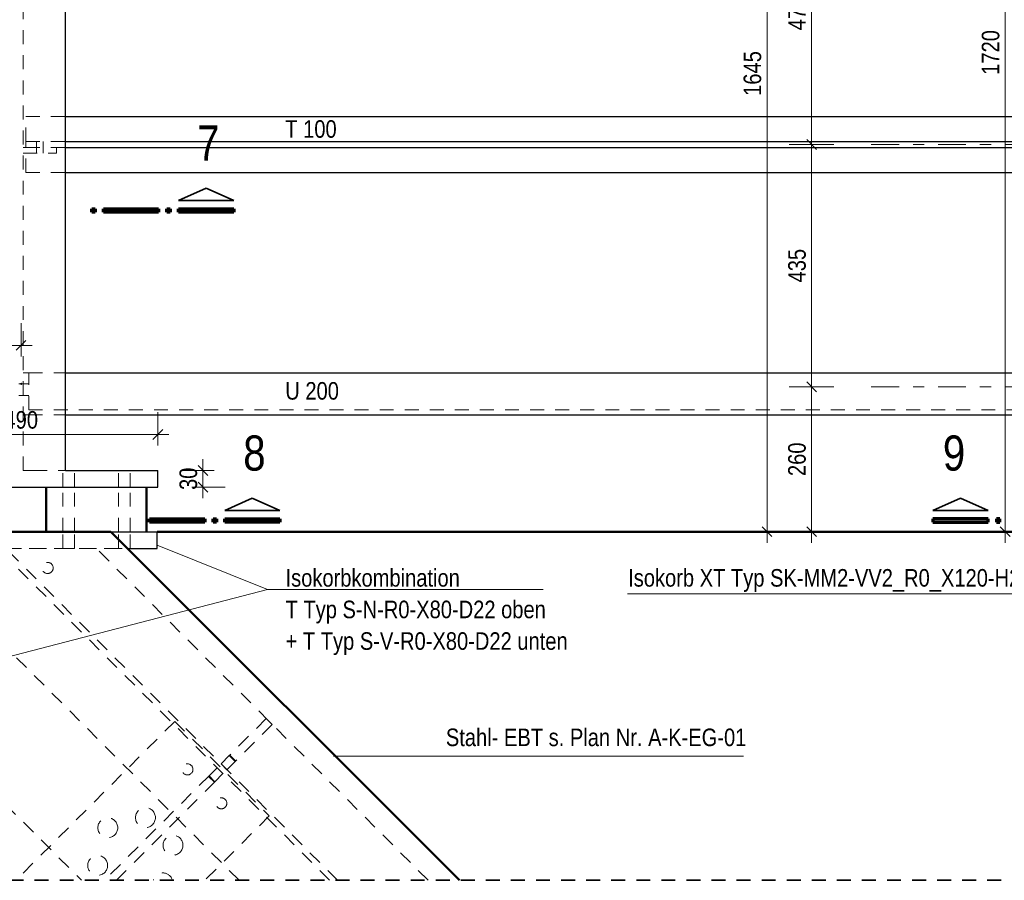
# Model space of a CAD drawing. Header units: millimetres. Extents: x 0 to 96, y -6 to 70.6.
# Tile 59 of 138: x 25.3 to 34.2, y 17.8 to 25.6. Entities that reach past the tile are written whole.
import ezdxf

# ---------------------------------------------------------------- set-up
doc = ezdxf.new("R2010")
doc.units = ezdxf.units.MM
doc.linetypes.add('DASHDOT', pattern=[1, 0.5, -0.25, 0, -0.25])
doc.linetypes.add('HIDDEN', pattern=[0.375, 0.25, -0.125])
doc.layers.add('Achsen', color=7, linetype='Continuous', lineweight=20)
doc.styles.add('Arial Narrow', font='ARIALN.TTF')
doc.dimstyles.new('Arch_Strakon_dimstyle', dxfattribs={"dimtxt": 15.75, "dimasz": 1, "dimexe": 1.25, "dimexo": 0.0625, "dimgap": 1, "dimtad": 0, "dimdec": 3, "dimzin": 12, "dimdsep": 46, "dimtxsty": 'Arial Narrow', "dimblk": 'Arrowhead_Tick', "dimsah": 1, "dimcen": 0, "dimse1": 1, "dimse2": 1, "dimclrd": 6, "dimclrt": 2, "dimazin": 0, "dimtfac": 1, "dimtdec": 4, "dimtmove": 0, "dimatfit": 3, "dimldrblk": 'NONE', "dimfxl": 1, "dimtvp": 1, "dimtolj": 1, "dimtzin": 0, "dimlwd": 13, "dimarcsym": 2})

# ---------------------------------------------------------------- blocks, each defined once
blk = doc.blocks.new('Arrowhead_Tick')
at = {"color": 0, "linetype": 'Continuous', "lineweight": -2}
for p, q in [((0, 20), (0, -10)), ((-1, 0), (0, 0)), ((10, 0), (0, 0))]:
    blk.add_line(p, q, dxfattribs=at)
at = {"color": 2, "linetype": 'Continuous', "lineweight": 35}
blk.add_line((4.42, 4.42), (-4.42, -4.42), dxfattribs=at)
blk = doc.blocks.new('*D96')
at = {"color": 6, "linetype": 'Continuous', "lineweight": 13}
blk.add_line((32.4492, 20.9687), (32.4492, 22.2487), dxfattribs=at)
at = {"layer": 'Defpoints', "color": 0}
for p in [(32.4492, 22.2587), (32.9848, 22.2587), (32.9848, 20.9587)]:
    blk.add_point(p, dxfattribs=at)
at = {"color": 6, "lineweight": 13, "xscale": 0.01, "yscale": 0.01, "zscale": 0.01}
for p, rotation in [((32.4492, 22.2587), 90), ((32.4492, 20.9587), 270)]:
    blk.add_blockref('Arrowhead_Tick', p, dxfattribs=dict(at, rotation=rotation))
at = {"color": 2, "lineweight": 0, "insert": (32.3188, 21.6087), "char_height": 0.1575, "attachment_point": 5, "rotation": 90, "style": 'Arial Narrow'}
blk.add_mtext('\\A1;260', dxfattribs=at)
blk = doc.blocks.new('_None')
blk = doc.blocks.new('*D97')
at = {"color": 6, "linetype": 'Continuous', "lineweight": 13}
blk.add_line((32.4492, 22.2687), (32.4492, 24.4237), dxfattribs=at)
at = {"layer": 'Defpoints', "color": 0}
for p in [(32.4492, 24.4337), (32.9848, 24.4337), (32.9848, 22.2587)]:
    blk.add_point(p, dxfattribs=at)
at = {"color": 6, "lineweight": 13, "xscale": 0.01, "yscale": 0.01, "zscale": 0.01}
for p, rotation in [((32.4492, 24.4337), 89.99999999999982), ((32.4492, 22.2587), 269.9999999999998)]:
    blk.add_blockref('Arrowhead_Tick', p, dxfattribs=dict(at, rotation=rotation))
at = {"color": 2, "lineweight": 0, "insert": (32.3188, 23.3462), "char_height": 0.1575, "attachment_point": 5, "rotation": 90, "style": 'Arial Narrow'}
blk.add_mtext('\\A1;435', dxfattribs=at)
blk = doc.blocks.new('*D98')
at = {"color": 6, "linetype": 'Continuous', "lineweight": 13}
blk.add_line((32.4492, 24.4437), (32.4492, 26.7737), dxfattribs=at)
at = {"layer": 'Defpoints', "color": 0}
for p in [(32.4492, 26.7837), (32.9848, 26.7837), (32.9848, 24.4337)]:
    blk.add_point(p, dxfattribs=at)
at = {"color": 6, "lineweight": 13, "xscale": 0.01, "yscale": 0.01, "zscale": 0.01}
for p, rotation in [((32.4492, 26.7837), 90), ((32.4492, 24.4337), 270)]:
    blk.add_blockref('Arrowhead_Tick', p, dxfattribs=dict(at, rotation=rotation))
at = {"color": 2, "lineweight": 0, "insert": (32.3188, 25.6087), "char_height": 0.1575, "attachment_point": 5, "rotation": 90, "style": 'Arial Narrow'}
blk.add_mtext('\\A1;470', dxfattribs=at)
blk = doc.blocks.new('*D100')
at = {"color": 6, "linetype": 'Continuous', "lineweight": 13}
blk.add_line((32.0492, 20.9687), (32.0492, 29.173), dxfattribs=at)
at = {"layer": 'Defpoints', "color": 0}
for p in [(32.0492, 29.183), (32.9848, 29.183), (32.9848, 20.9587)]:
    blk.add_point(p, dxfattribs=at)
at = {"color": 6, "lineweight": 13, "xscale": 0.01, "yscale": 0.01, "zscale": 0.01}
for p, rotation in [((32.0492, 29.183), 89.9999999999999), ((32.0492, 20.9587), 269.9999999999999)]:
    blk.add_blockref('Arrowhead_Tick', p, dxfattribs=dict(at, rotation=rotation))
at = {"color": 2, "lineweight": 0, "insert": (31.9188, 25.0709), "char_height": 0.1575, "attachment_point": 5, "rotation": 90, "style": 'Arial Narrow'}
blk.add_mtext('\\A1;1645', dxfattribs=at)
blk = doc.blocks.new('*D222')
at = {"color": 6, "linetype": 'Continuous', "lineweight": 13}
blk.add_line((34.1867, 20.9687), (34.1867, 29.5505), dxfattribs=at)
at = {"layer": 'Defpoints', "color": 0}
for p in [(34.1867, 29.5605), (35.7648, 29.5605), (48.7886, 20.9587)]:
    blk.add_point(p, dxfattribs=at)
at = {"color": 6, "lineweight": 13, "xscale": 0.01, "yscale": 0.01, "zscale": 0.01}
for p, rotation in [((34.1867, 29.5605), 90), ((34.1867, 20.9587), 270)]:
    blk.add_blockref('Arrowhead_Tick', p, dxfattribs=dict(at, rotation=rotation))
at = {"color": 2, "lineweight": 0, "insert": (34.0563, 25.2596), "char_height": 0.1575, "attachment_point": 5, "rotation": 90, "style": 'Arial Narrow'}
blk.add_mtext('\\A1;1720', dxfattribs=at)
blk = doc.blocks.new('*D372')
at = {"color": 6, "linetype": 'Continuous', "lineweight": 13}
blk.add_line((26.9867, 21.3687), (26.9867, 21.4987), dxfattribs=at)
at = {"layer": 'Defpoints', "color": 0}
for p in [(26.5812, 21.5087), (26.9867, 21.5087), (26.5812, 21.3587)]:
    blk.add_point(p, dxfattribs=at)
at = {"color": 6, "lineweight": 13, "xscale": 0.01, "yscale": 0.01, "zscale": 0.01}
for p, rotation in [((26.9867, 21.5087), 90), ((26.9867, 21.3587), 270)]:
    blk.add_blockref('Arrowhead_Tick', p, dxfattribs=dict(at, rotation=rotation))
at = {"color": 2, "lineweight": 0, "insert": (26.8563, 21.4337), "char_height": 0.1575, "attachment_point": 5, "rotation": 90, "style": 'Arial Narrow'}
blk.add_mtext('\\A1;30', dxfattribs=at)
blk = doc.blocks.new('*D373')
at = {"color": 6, "linetype": 'Continuous', "lineweight": 13}
blk.add_line((24.1412, 21.8309), (26.5712, 21.8309), dxfattribs=at)
at = {"layer": 'Defpoints', "color": 0}
for p in [(26.5812, 21.8309), (24.1312, 21.5087), (26.5812, 21.3587)]:
    blk.add_point(p, dxfattribs=at)
at = {"color": 6, "lineweight": 13, "xscale": 0.01, "yscale": 0.01, "zscale": 0.01}
blk.add_blockref('Arrowhead_Tick', (26.5812, 21.8309), dxfattribs=at)
at = {"color": 6, "lineweight": 13, "xscale": 0.01, "yscale": 0.01, "zscale": 0.01, "rotation": 180}
blk.add_blockref('Arrowhead_Tick', (24.1312, 21.8309), dxfattribs=at)
at = {"color": 2, "lineweight": 0, "insert": (25.3562, 21.9613), "char_height": 0.1575, "attachment_point": 5, "style": 'Arial Narrow'}
blk.add_mtext('\\A1;490', dxfattribs=at)
blk = doc.blocks.new('*D579')
at = {"layer": 'Achsen', "color": 6, "linetype": 'Continuous', "lineweight": 13}
blk.add_line((23.4855, 22.6309), (25.3443, 22.6309), dxfattribs=at)
at = {"layer": 'Defpoints', "color": 0}
for p in [(25.3543, 22.6309), (25.3543, 22.2863), (23.4755, 20.958)]:
    blk.add_point(p, dxfattribs=at)
at = {"layer": 'Achsen', "color": 6, "lineweight": 13, "xscale": 0.01, "yscale": 0.01, "zscale": 0.01}
blk.add_blockref('Arrowhead_Tick', (25.3543, 22.6309), dxfattribs=at)
at = {"layer": 'Achsen', "color": 6, "lineweight": 13, "xscale": 0.01, "yscale": 0.01, "zscale": 0.01, "rotation": 180}
blk.add_blockref('Arrowhead_Tick', (23.4755, 22.6309), dxfattribs=at)
at = {"layer": 'Achsen', "color": 2, "lineweight": 0, "insert": (24.4149, 22.7613), "char_height": 0.1575, "attachment_point": 5, "style": 'Arial Narrow'}
blk.add_mtext('\\A1;375', dxfattribs=at)

msp = doc.modelspace()

# ---------------------------------------------------------------- linework, layer by layer
at = {"color": 6, "linetype": 'HIDDEN', "lineweight": 13, "ltscale": 0.5}
for p, q in [((25.3730215, 21.5087353), (25.3730215, 29.1829893)), ((25.3980215, 24.6837386), (25.7542715, 24.6837386)), ((25.3980215, 24.4612386), (25.3980215, 24.6837386)), ((25.3730215, 24.4062386), (25.3980215, 24.4062386)), ((25.3980215, 24.4612386), (25.7542715, 24.4612386)), ((25.3980215, 24.4062386), (25.3980215, 24.4612386)), ((25.3980215, 24.4062386), (25.6730215, 24.4062386)), ((25.3980215, 24.1837386), (25.3980215, 24.4062386)), ((25.4931705, 24.4062386), (25.4931702, 24.4612386)), ((25.4931707, 24.3562386), (25.4931705, 24.4062386)), ((25.5531705, 24.4062386), (25.5531702, 24.4612386)), ((25.5531707, 24.3562386), (25.5531705, 24.4062386)), ((25.6730215, 24.4062386), (25.7542715, 24.4062386)), ((25.6730215, 24.3562386), (25.6730215, 24.4062386)), ((25.3730215, 24.3562386), (25.6730215, 24.3562386)), ((25.3980215, 24.1837386), (25.7542715, 24.1837386)), ((25.3730215, 22.3837386), (25.4230215, 22.3837386)), ((25.4230215, 22.0512386), (25.4230215, 22.3837386)), ((25.4230215, 22.3837386), (25.7542715, 22.3837386)), ((25.3355215, 22.2862822), (25.3730215, 22.2862824)), ((25.3730215, 22.2862824), (25.4230215, 22.2862826)), ((25.3355215, 22.1812823), (25.3730215, 22.1812825)), ((25.3730215, 22.1812825), (25.4230215, 22.1812827)), ((25.3730215, 22.0087386), (25.4230215, 22.0087386)), ((25.4230215, 22.0512386), (35.7585405, 22.0512386)), ((25.4230215, 22.0087386), (25.7542715, 22.0087386)), ((25.3730215, 21.5087353), (25.3774264, 21.5087353)), ((25.3774264, 21.5087353), (25.39021, 21.5087353)), ((25.39021, 21.5087353), (25.4101208, 21.5087353)), ((25.4101208, 21.5087353), (25.43521, 21.5087353)), ((25.43521, 21.5087353), (25.4630215, 21.5087353)), ((25.4630215, 21.5087353), (25.7542715, 21.5087353)), ((25.7285894, 21.3587353), (25.7285887, 21.5087353)), ((25.8335894, 21.3587353), (25.8335887, 21.5087353)), ((26.2285892, 21.3587353), (26.2285885, 21.5087353)), ((26.3335891, 21.3587353), (26.3335884, 21.5087353)), ((25.7285913, 20.9587386), (25.7285894, 21.3587353)), ((25.8335912, 20.9587386), (25.8335894, 21.3587353)), ((26.228591, 20.9587386), (26.2285892, 21.3587353)), ((26.333591, 20.9587386), (26.3335891, 21.3587353)), ((25.728592, 20.8086436), (25.7285913, 20.9587386)), ((25.8335919, 20.8086441), (25.8335912, 20.9587386)), ((26.2285917, 20.808646), (26.228591, 20.9587386)), ((26.3335917, 20.8086465), (26.333591, 20.9587386)), ((23.6262209, 20.8087386), (26.3102265, 20.8087386)), ((27.3108521, 17.830412), (24.3333104, 20.8086399)), ((24.3333104, 20.8086399), (26.0303666, 20.8084444)), ((28.1239312, 17.830412), (25.1464832, 20.8085462)), ((28.1946337, 17.830412), (25.2171938, 20.8085381)), ((25.728592, 20.8087352), (25.7325684, 20.8087354)), ((25.728592, 20.8086842), (25.7326082, 20.808684)), ((25.7439321, 20.8086317), (25.7325684, 20.8086314)), ((25.7326082, 20.8086559), (25.7440057, 20.8086557)), ((25.7439321, 20.8086563), (25.760953, 20.8086566)), ((25.8012309, 20.8086571), (25.8182518, 20.8086573)), ((25.8181783, 20.8086546), (25.8295757, 20.8086544)), ((25.8296155, 20.8086338), (25.8182518, 20.8086335)), ((25.8295757, 20.8086779), (25.8335919, 20.8086777)), ((25.8296155, 20.8087425), (25.8335919, 20.8087428)), ((29.0077129, 17.830412), (26.0303666, 20.8084444)), ((26.2285917, 20.8087714), (26.2325681, 20.8087717)), ((26.2285917, 20.808653), (26.232608, 20.8086528)), ((26.2439318, 20.8086441), (26.2325682, 20.8086438)), ((26.232608, 20.8086482), (26.2440054, 20.8086481)), ((26.2439318, 20.8086632), (26.2609528, 20.8086634)), ((26.3012307, 20.8086639), (26.3182516, 20.8086642)), ((26.318178, 20.8086469), (26.3295755, 20.8086467)), ((26.3296153, 20.8086462), (26.3182516, 20.8086459)), ((26.3295755, 20.8086467), (26.3335917, 20.8086465)), ((26.3296153, 20.8087787), (26.3335917, 20.808779)), ((23.6262209, 20.1016319), (25.8974407, 17.830412)), ((27.5546292, 19.2815951), (27.2220708, 18.9490367)), ((27.5546292, 19.2815951), (27.6076622, 19.2285621)), ((26.7339283, 19.2566662), (25.3076742, 17.830412)), ((26.7339283, 19.2566662), (27.5824564, 18.408138)), ((27.6076622, 19.2285621), (27.2751038, 18.8960037)), ((27.2220708, 18.9490367), (27.1490294, 18.8759954)), ((27.2220708, 18.9490367), (27.2751038, 18.8960037)), ((27.2272199, 18.9541858), (27.2802529, 18.9011528)), ((27.1136673, 18.8406333), (27.0413509, 18.7683168)), ((27.1136673, 18.8406333), (27.1667003, 18.7876003)), ((27.1490294, 18.8759954), (27.2020624, 18.8229624)), ((27.2751038, 18.8960037), (27.2020624, 18.8229624)), ((27.0413509, 18.7683168), (26.1034461, 17.830412)), ((27.0362915, 18.7632574), (27.0893245, 18.7102244)), ((27.0413509, 18.7683168), (27.0943839, 18.7152838)), ((27.1667003, 18.7876003), (27.0943839, 18.7152838)), ((27.0943839, 18.7152838), (26.2095121, 17.830412)), ((27.5824564, 18.408138), (27.0047304, 17.830412))]:
    msp.add_line(p, q, dxfattribs=at)
at = {"color": 6, "linetype": 'DASHDOT', "lineweight": 13, "ltscale": 0.5}
for p, q in [((32.9848066, 24.4337386), (35.4272905, 24.4337386)), ((32.9848066, 22.2587386), (35.4272905, 22.2587386))]:
    msp.add_line(p, q, dxfattribs=at)
at = {"color": 2, "linetype": 'Continuous', "lineweight": 35}
for p, q in [((26.7686316, 23.9304014), (27.0161292, 24.0429007)), ((27.0161292, 24.0429007), (27.2636325, 23.9304014)), ((27.2636325, 23.9304014), (26.7686316, 23.9304014)), ((27.1824094, 21.1485723), (27.4299069, 21.2610715)), ((27.4299069, 21.2610715), (27.6774102, 21.1485723)), ((33.7854751, 21.2610811), (33.5379833, 21.1485819)), ((34.0329784, 21.1485819), (33.7854751, 21.2610811)), ((27.6774102, 21.1485723), (27.1824094, 21.1485723)), ((33.5379833, 21.1485819), (34.0329784, 21.1485819))]:
    msp.add_line(p, q, dxfattribs=at)
at = {"color": 1, "linetype": 'Continuous', "lineweight": 70}
for p, q in [((25.9886309, 23.8254057), (25.9886309, 23.8554007)), ((25.9886309, 23.8554007), (26.0186316, 23.8554007)), ((26.0186316, 23.8254057), (25.9886309, 23.8254057)), ((26.0186316, 23.8554007), (26.0186316, 23.8254057)), ((26.0936305, 23.8254057), (26.0936305, 23.8554007)), ((26.0936305, 23.8554007), (26.5886313, 23.8554007)), ((26.5886313, 23.8254057), (26.0936305, 23.8254057)), ((26.5886313, 23.8554007), (26.5886313, 23.8254057)), ((26.6636321, 23.8254057), (26.6636321, 23.8554007)), ((26.6636321, 23.8554007), (26.6936309, 23.8554007)), ((26.6936309, 23.8254057), (26.6636321, 23.8254057)), ((26.6936309, 23.8554007), (26.6936309, 23.8254057)), ((26.7686316, 23.8254057), (26.7686316, 23.8554007)), ((26.7686316, 23.8554007), (27.2636325, 23.8554007)), ((27.2636325, 23.8254057), (26.7686316, 23.8254057)), ((27.2636325, 23.8554007), (27.2636325, 23.8254057)), ((26.5074082, 21.0435766), (26.5074082, 21.0735715)), ((26.5074082, 21.0735715), (27.0024091, 21.0735715)), ((27.0024091, 21.0435766), (26.5074082, 21.0435766)), ((27.0024091, 21.0735715), (27.0024091, 21.0435766)), ((27.0774098, 21.0435766), (27.0774098, 21.0735715)), ((27.0774098, 21.0735715), (27.1074086, 21.0735715)), ((27.1074086, 21.0435766), (27.0774098, 21.0435766)), ((27.1074086, 21.0735715), (27.1074086, 21.0435766)), ((27.1824094, 21.0435766), (27.1824094, 21.0735715)), ((27.1824094, 21.0735715), (27.6774102, 21.0735715)), ((27.6774102, 21.0435766), (27.1824094, 21.0435766)), ((27.6774102, 21.0735715), (27.6774102, 21.0435766)), ((34.0329784, 21.0735811), (33.5379833, 21.0735811)), ((33.5379833, 21.0735811), (33.5379833, 21.0435766)), ((33.5379833, 21.0435766), (34.0329784, 21.0435766)), ((34.0329784, 21.0435766), (34.0329784, 21.0735811)), ((34.1379837, 21.0735811), (34.1079773, 21.0735811)), ((34.1079773, 21.0735811), (34.1079773, 21.0435766)), ((34.1079773, 21.0435766), (34.1379837, 21.0435766)), ((34.1379837, 21.0435766), (34.1379837, 21.0735811))]:
    msp.add_line(p, q, dxfattribs=at)
at = {"color": 5, "linetype": 'Continuous', "lineweight": 18}
for p, q in [((27.5659843, 20.4410733), (26.5745131, 20.8376617)), ((27.5659843, 20.4410733), (23.3242119, 19.3375227)), ((30.0403516, 20.4410733), (27.5659843, 20.4410733)), ((30.7970357, 20.4016731), (35.3225653, 20.4016731))]:
    msp.add_line(p, q, dxfattribs=at)
at = {"color": 7, "linetype": 'Continuous', "lineweight": 18}
msp.add_line((31.8379377, 18.9442729), (28.1594347, 18.9442729), dxfattribs=at)
at = {"color": 2, "linetype": 'HIDDEN', "lineweight": 35, "ltscale": 0.5}
msp.add_line((23.2262242, 17.830412), (49.038616, 17.830412), dxfattribs=at)
at = {"color": 9, "linetype": 'Continuous', "lineweight": 0}
msp.add_circle((32.9848066, 20.9587386), 0.00555, dxfattribs=at)
at = {"color": 6, "linetype": 'HIDDEN', "lineweight": 13, "ltscale": 0.5}
for centre, radius in [((25.5922111, 20.6337386), 0.05), ((26.8470636, 18.8259377), 0.05), ((27.151728, 18.5212734), 0.05), ((26.4709616, 18.3926587), 0.0892142), ((26.1328875, 18.302072), 0.0892142), ((26.7184489, 18.1451713), 0.0892142), ((26.0423008, 17.963998), 0.0892142)]:
    msp.add_circle(centre, radius, dxfattribs=at)
msp.add_arc((26.6278623, 17.8070973), 0.0892142, 15.14927865, 164.85072135, dxfattribs=at)
at = {"layer": 'Achsen', "color": 3, "linetype": 'Continuous', "lineweight": 25}
for p, q in [((25.7542715, 21.5087353), (25.7542715, 29.1829893)), ((25.7542715, 24.6837386), (35.4272905, 24.6837386)), ((25.7542715, 24.4612386), (35.4272905, 24.4612386)), ((25.7542715, 24.4062386), (35.4272905, 24.4062386)), ((25.7542715, 24.1837386), (35.4272905, 24.1837386)), ((25.7542715, 22.3837386), (35.4272905, 22.3837386)), ((25.7542715, 22.0087386), (35.4272905, 22.0087386)), ((25.7542715, 21.5087353), (26.5812209, 21.5087353)), ((26.5812209, 21.3587353), (26.5812209, 21.5087353)), ((24.1312209, 21.3587386), (26.5812209, 21.3587386)), ((23.6262209, 20.9587386), (26.5762209, 20.9587386)), ((26.5762209, 20.8087386), (26.5762209, 20.9587386)), ((26.3102265, 20.8087386), (26.5762209, 20.8087386))]:
    msp.add_line(p, q, dxfattribs=at)
at = {"layer": 'Achsen', "color": 4, "linetype": 'Continuous', "lineweight": 50}
for p, q in [((25.5810884, 20.9587386), (25.5810884, 21.3587386)), ((26.4810884, 20.9587386), (26.4810884, 21.3587386)), ((23.4754708, 20.9579886), (26.1609765, 20.9579886)), ((26.1602265, 20.9587386), (26.1609765, 20.9579886)), ((26.1609765, 20.9579886), (29.2885531, 17.830412)), ((26.5762209, 20.9587386), (48.788616, 20.9587386))]:
    msp.add_line(p, q, dxfattribs=at)
at = {"layer": 'Achsen', "color": 9, "linetype": 'Continuous', "lineweight": 0}
msp.add_circle((25.3542715, 22.2862823), 0.00555, dxfattribs=at)

# ---------------------------------------------------------------- texts
at = {"color": 2, "lineweight": 35, "style": 'Arial Narrow'}
for s, p in [('T 100', (27.7255775, 24.4939281)), ('U 200', (27.7255775, 22.1439845)), ('Isokorbkombination', (27.7281058, 20.4659069)), ('Isokorb XT Typ SK-MM2-VV2_R0_X120-H280-L220-D22', (30.8027908, 20.4659069)), ('T Typ S-N-R0-X80-D22 oben', (27.7281058, 20.1824069)), ('+ T Typ S-V-R0-X80-D22 unten', (27.7281058, 19.8989069)), ('Stahl- EBT s. Plan Nr. A-K-EG-01', (29.1669677, 19.0345619))]:
    msp.add_text(s, height=0.1575, dxfattribs=at).set_placement(p)
at = {"color": 1, "lineweight": 70, "style": 'Arial Narrow'}
for s, p in [('7', (26.9343827, 24.2892274)), ('8', (27.3481605, 21.5073982)), ('9', (33.6272446, 21.5073982))]:
    msp.add_text(s, height=0.315, dxfattribs=at).set_placement(p)

# ---------------------------------------------------------------- dimensions: what is measured, and where the dimension line sits
at = {"lineweight": 0}
for base, p1, p2, text, picture, middle in [((34.1866872, 29.5604893), (48.788616, 20.9587386), (35.7647905, 29.5604893), '1720', '*D222', (34.1866872, 25.2596139)), ((32.0492264, 29.1829893), (32.9848066, 20.9587386), (32.9848066, 29.1829893), '1645', '*D100', (32.0492264, 25.0708639)), ((32.4492264, 26.7837386), (32.9848066, 24.4337386), (32.9848066, 26.7837386), '470', '*D98', (32.4492264, 25.6087386)), ((32.4492264, 24.4337386), (32.9848066, 22.2587386), (32.9848066, 24.4337386), '435', '*D97', (32.4492264, 23.3462386)), ((32.4492264, 22.2587386), (32.9848066, 20.9587386), (32.9848066, 22.2587386), '260', '*D96', (32.4492264, 21.6087386)), ((26.9866872, 21.5087353), (26.5812209, 21.3587353), (26.5812209, 21.5087353), '30', '*D372', (26.9866872, 21.4337353))]:
    dim = msp.add_linear_dim(base=base, p1=p1, p2=p2, angle=90, text=text, dimstyle='Arch_Strakon_dimstyle', override={"dimscale": 0.01, "dimtxt": 15.75, "dimasz": 1, "dimgap": 5, "dimtad": 1, "dimjust": 0, "dimtih": 0, "dimtoh": 0, "dimdec": 3, "dimdsep": 46, "dimtxsty": 'Arial Narrow', "dimclrd": 6, "dimclrt": 2, "dimtix": 1, "dimtofl": 255, "dimtmove": 0, "dimatfit": 2, "dimfxl": 0, "dimfxlon": 0, "dimtvp": 31.746032, "dimlwd": 13}, dxfattribs=at)
    dim.commit()
    dim.dimension.update_dxf_attribs({"geometry": picture, "text_midpoint": middle, "dimtype": 160})
dim = msp.add_linear_dim(base=(26.5812209, 21.8309089), p1=(24.1312209, 21.5087353), p2=(26.5812209, 21.3587353), text='490', dimstyle='Arch_Strakon_dimstyle', override={"dimscale": 0.01, "dimtxt": 15.75, "dimasz": 1, "dimgap": 5, "dimtad": 1, "dimjust": 0, "dimtih": 0, "dimtoh": 0, "dimdec": 3, "dimdsep": 46, "dimtxsty": 'Arial Narrow', "dimclrd": 6, "dimclrt": 2, "dimtix": 1, "dimtofl": 255, "dimtmove": 0, "dimatfit": 2, "dimfxl": 0, "dimfxlon": 0, "dimtvp": 31.746032, "dimlwd": 13}, dxfattribs=at)
dim.commit()
dim.dimension.update_dxf_attribs({"geometry": '*D373', "text_midpoint": (25.3562209, 21.8309089), "dimtype": 160})
at = {"layer": 'Achsen', "lineweight": 0}
dim = msp.add_linear_dim(base=(25.3542715, 22.6309089), p1=(23.4754708, 20.9579886), p2=(25.3542715, 22.2862823), text='375', dimstyle='Arch_Strakon_dimstyle', override={"dimscale": 0.01, "dimtxt": 15.75, "dimasz": 1, "dimgap": 5, "dimtad": 1, "dimjust": 0, "dimtih": 0, "dimtoh": 0, "dimdec": 5, "dimdsep": 46, "dimtxsty": 'Arial Narrow', "dimclrd": 6, "dimclrt": 2, "dimtix": 1, "dimtofl": 255, "dimtmove": 0, "dimatfit": 2, "dimfxl": 0, "dimfxlon": 0, "dimtvp": 31.746032, "dimlwd": 13}, dxfattribs=at)
dim.commit()
dim.dimension.update_dxf_attribs({"geometry": '*D579', "text_midpoint": (24.4148712, 22.6309089), "dimtype": 160})

doc.saveas('drawing.dxf')
